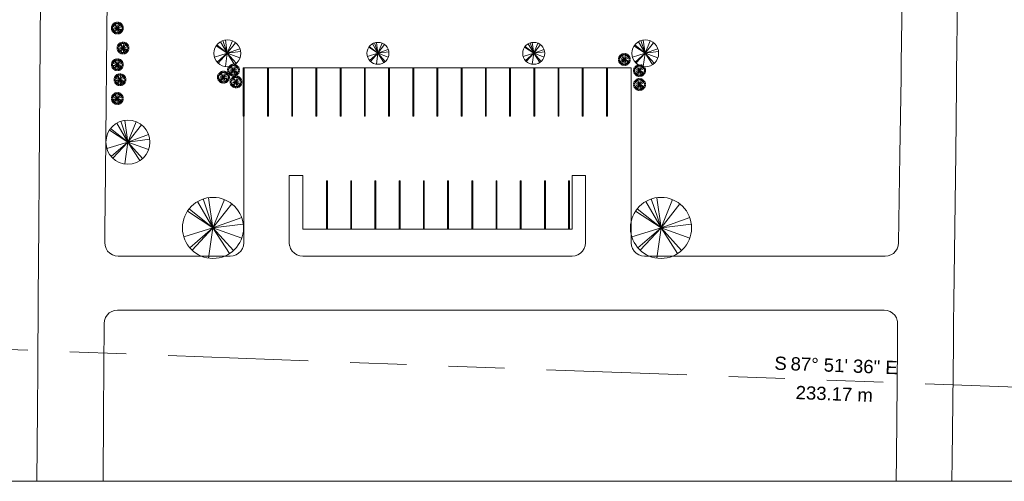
# Model space of a CAD drawing. Header units: millimetres. Extents: x -116676 to 202389, y -76107 to 75729.
# Tile 24 of 34: x -33615 to 77807, y -76034 to -23756. Entities that reach past the tile are written whole.
import ezdxf

# ---------------------------------------------------------------- set-up
doc = ezdxf.new("R2010")
doc.units = ezdxf.units.MM
doc.header["$LTSCALE"] = 1000
doc.linetypes.add('Center', pattern=[50.8, 31.75, -6.35, 6.35, -6.35])
doc.linetypes.add('Double dash', pattern=[42.8625, 15.875, -4.7625, 6.35, -4.7625, 6.35, -4.7625])
for name, color, linetype, lineweight in [('C-PRKG', 70, 'Continuous', 9), ('C-PROP-LINE', 91, 'Double dash', 9), ('C-PROP-LINE-IDEN', 91, 'Continuous', 9), ('C-TOPO', 7, 'Continuous', 9), ('L-PLNT', 71, 'Continuous', 9)]:
    doc.layers.add(name, color=color, linetype=linetype, lineweight=lineweight)
doc.styles.add('Arial', font='arial.ttf', dxfattribs={"height": 1500})

# ---------------------------------------------------------------- blocks, each defined once
blk = doc.blocks.new('M_Parking Space - 5480 x 2740mm - 90 deg-131998-Site')
at = {"layer": 'C-PRKG'}
for p, q in [((-50.8, 0), (50.8, 0)), ((-50.8, -5480), (-50.8, 0)), ((50.8, -5480), (50.8, 0)), ((50.8, -5480), (-50.8, -5480))]:
    blk.add_line(p, q, dxfattribs=at)
at = {"layer": 'C-PRKG', "lineweight": 18}
blk.add_line((2740, 0), (50.8, 0), dxfattribs=at)
at = {"layer": 'C-PRKG', "linetype": 'Center'}
blk.add_line((2740, 0), (2740, -5480), dxfattribs=at)
blk = doc.blocks.new('M_Parking Space - 5480 x 2740mm - 90 deg-V1-Site')
at = {"layer": 'C-PRKG'}
for p, q in [((-51, 0), (51, 0)), ((-51, -5480), (-51, 0)), ((51, -5480), (51, 0)), ((51, -5480), (-51, -5480))]:
    blk.add_line(p, q, dxfattribs=at)
at = {"layer": 'C-PRKG', "lineweight": 18}
blk.add_line((516, 0), (51, 0), dxfattribs=at)
blk = doc.blocks.new('M_Parking Space - 5480 x 2740mm - 90 deg-V2-Site')
at = {"layer": 'C-PRKG'}
for p, q in [((-51, 0), (51, 0)), ((-51, -5480), (-51, 0)), ((51, -5480), (51, 0)), ((51, -5480), (-51, -5480))]:
    blk.add_line(p, q, dxfattribs=at)
at = {"layer": 'C-PRKG', "lineweight": 18}
blk.add_line((516, 0), (51, 0), dxfattribs=at)
blk = doc.blocks.new('M_Parking Space - 5480 x 2740mm - 90 deg-V3-Site')
at = {"layer": 'C-PRKG'}
for p, q in [((-51, 0), (51, 0)), ((-51, -5480), (-51, 0)), ((51, -5480), (51, 0)), ((51, -5480), (-51, -5480))]:
    blk.add_line(p, q, dxfattribs=at)
at = {"layer": 'C-PRKG', "lineweight": 18}
blk.add_line((516, 0), (51, 0), dxfattribs=at)
blk = doc.blocks.new('M_Parking Space - 5480 x 2740mm - 90 deg-V4-Site')
at = {"layer": 'C-PRKG'}
for p, q in [((-51, 0), (51, 0)), ((-51, -5480), (-51, 0)), ((51, -5480), (51, 0)), ((51, -5480), (-51, -5480))]:
    blk.add_line(p, q, dxfattribs=at)
at = {"layer": 'C-PRKG', "lineweight": 18}
blk.add_line((516, 0), (51, 0), dxfattribs=at)
blk = doc.blocks.new('M_Parking Space - 5480 x 2740mm - 90 deg-V5-Site')
at = {"layer": 'C-PRKG'}
for p, q in [((-51, 0), (51, 0)), ((-51, -5480), (-51, 0)), ((51, -5480), (51, 0)), ((51, -5480), (-51, -5480))]:
    blk.add_line(p, q, dxfattribs=at)
at = {"layer": 'C-PRKG', "lineweight": 18}
blk.add_line((516, 0), (51, 0), dxfattribs=at)
blk = doc.blocks.new('M_Parking Space - 5480 x 2740mm - 90 deg-V6-Site')
at = {"layer": 'C-PRKG'}
for p, q in [((-51, 0), (51, 0)), ((-51, -5480), (-51, 0)), ((51, -5480), (51, 0)), ((51, -5480), (-51, -5480))]:
    blk.add_line(p, q, dxfattribs=at)
at = {"layer": 'C-PRKG', "lineweight": 18}
blk.add_line((515, 0), (51, 0), dxfattribs=at)
blk = doc.blocks.new('M_Parking Space - 5480 x 2740mm - 90 deg-V7-Site')
at = {"layer": 'C-PRKG'}
for p, q in [((-51, 0), (51, 0)), ((-51, -5480), (-51, 0)), ((51, -5480), (51, 0)), ((51, -5480), (-51, -5480))]:
    blk.add_line(p, q, dxfattribs=at)
at = {"layer": 'C-PRKG', "lineweight": 18}
blk.add_line((515, 0), (51, 0), dxfattribs=at)
blk = doc.blocks.new('M_Parking Space - 5480 x 2740mm - 90 deg-V8-Site')
at = {"layer": 'C-PRKG'}
for p, q in [((-51, 0), (51, 0)), ((-51, -5480), (-51, 0)), ((51, -5480), (51, 0)), ((51, -5480), (-51, -5480))]:
    blk.add_line(p, q, dxfattribs=at)
at = {"layer": 'C-PRKG', "lineweight": 18}
blk.add_line((515, 0), (51, 0), dxfattribs=at)
blk = doc.blocks.new('M_Parking Space - 5480 x 2740mm - 90 deg-V9-Site')
at = {"layer": 'C-PRKG'}
for p, q in [((-51, 0), (51, 0)), ((-51, -5480), (-51, 0)), ((51, -5480), (51, 0)), ((51, -5480), (-51, -5480))]:
    blk.add_line(p, q, dxfattribs=at)
at = {"layer": 'C-PRKG', "lineweight": 18}
blk.add_line((518, 0), (51, 0), dxfattribs=at)
blk = doc.blocks.new('M_Parking Space - 5480 x 2740mm - 90 deg-V10-Site')
at = {"layer": 'C-PRKG'}
for p, q in [((-51, 0), (51, 0)), ((-51, -5480), (-51, 0)), ((51, -5480), (51, 0)), ((51, -5480), (-51, -5480))]:
    blk.add_line(p, q, dxfattribs=at)
at = {"layer": 'C-PRKG', "lineweight": 18}
blk.add_line((515, 0), (51, 0), dxfattribs=at)
blk = doc.blocks.new('M_Parking Space - 5480 x 2740mm - 90 deg-V11-Site')
at = {"layer": 'C-PRKG'}
for p, q in [((-51, 0), (51, 0)), ((-51, -5480), (-51, 0)), ((51, -5480), (51, 0)), ((51, -5480), (-51, -5480))]:
    blk.add_line(p, q, dxfattribs=at)
at = {"layer": 'C-PRKG', "lineweight": 18}
blk.add_line((746, 0), (51, 0), dxfattribs=at)
blk = doc.blocks.new('M_RPC Tree - Deciduous - Scarlet Oak - 12_5 Meters-105461-Site')
at = {"layer": 'L-PLNT'}
for q in [(-490, 3423), (-1739, 2989), (-1106, 3277), (1300, 3205), (2116, 2735), (-2889, 1901), (-2712, 2146), (3251, 1179), (-3312, -995), (-2619, -2258), (-2369, -2519), (-491, -3423), (3430, 442), (1867, -2911), (2316, -2568), (3255, -1169)]:
    blk.add_line((0, 0), q, dxfattribs=at)
for start, end in [(360, 180), (180, 360)]:
    blk.add_arc((0, 0), 3458, start, end, dxfattribs=at)
blk = doc.blocks.new('M_RPC Tree - Deciduous - Red Maple - 9 Meters-105463-Site')
at = {"layer": 'L-PLNT'}
for q in [(-796, 2359), (-353, 2465), (936, 2307), (-2080, 1369), (-1953, 1545), (-1252, 2152), (1524, 1969), (-2385, -716), (-1886, -1626), (-1706, -1814), (-354, -2465), (2341, 849), (2470, 318), (1344, -2096), (1667, -1849), (2343, -841)]:
    blk.add_line((0, 0), q, dxfattribs=at)
for start, end in [(360, 180), (180, 360)]:
    blk.add_arc((0, 0), 2490, start, end, dxfattribs=at)
blk = doc.blocks.new('M_RPC Tree - Deciduous - Golden Chain - 5_5 Meters-105483-Site')
at = {"layer": 'L-PLNT'}
for q in [(-765, 1315), (-487, 1442), (-216, 1506), (572, 1410), (931, 1203), (-1457, -438), (-1271, 836), (-1193, 944), (-1152, -994), (-1043, -1108), (-216, -1506), (1430, 519), (1509, 194), (821, -1281), (1019, -1130), (1432, -514)]:
    blk.add_line((0, 0), q, dxfattribs=at)
for start, end in [(360, 180), (180, 360)]:
    blk.add_arc((0, 0), 1522, start, end, dxfattribs=at)
blk = doc.blocks.new('M_RPC Tree - Deciduous - Japanese Cherry - 4_5 Meters-105489-Site')
at = {"layer": 'L-PLNT'}
for q in [(-398, 1180), (-177, 1232), (468, 1154), (-1192, -358), (-1040, 684), (-976, 772), (-943, -813), (-853, -907), (-626, 1076), (-177, -1232), (762, 985), (1170, 424), (1235, 159), (672, -1048), (834, -925), (1172, -421)]:
    blk.add_line((0, 0), q, dxfattribs=at)
for start, end in [(360, 180), (180, 360)]:
    blk.add_arc((0, 0), 1245, start, end, dxfattribs=at)
blk = doc.blocks.new('M_RPC Shrub - Barberry - 1_0 Meters-135164-Site')
at = {"layer": 'L-PLNT'}
for p, q in [((-709, 61), (-515, 43)), ((-696, 144), (-502, 105)), ((-672, 233), (-481, 163)), ((-632, 326), (-388, 198)), ((-573, 422), (-344, 262)), ((0, 0), (-500, -72)), ((-497, 509), (-322, 332)), ((-441, 153), (7, 3)), ((0, 0), (-428, -132)), ((-415, 578), (-268, 369)), ((0, 0), (-360, -354)), ((0, 0), (-312, 397)), ((-307, 642), (-200, 417)), ((0, 0), (-216, -457)), ((0, 0), (-211, 459)), ((-202, 682), (-142, 458)), ((-75, 707), (-51, 482)), ((0, 0), (99, 495)), ((0, 0), (318, 392)), ((0, 0), (483, 149)), ((0, 0), (198, -431)), ((0, 0), (72, -500)), ((0, 0), (267, -429)), ((0, 0), (430, -266)), ((75, 707), (51, 482)), ((202, 682), (142, 458)), ((307, 642), (200, 417)), ((415, 578), (268, 369)), ((497, 509), (322, 332)), ((573, 422), (344, 262)), ((632, 326), (388, 198)), ((672, 233), (481, 163)), ((696, 144), (502, 105)), ((709, 61), (515, 43)), ((-709, -61), (-515, -43)), ((-696, -144), (-502, -105)), ((-672, -233), (-481, -163)), ((-632, -326), (-388, -198)), ((-573, -422), (-344, -262)), ((-497, -509), (-322, -332)), ((-415, -578), (-268, -369)), ((-307, -642), (-200, -417)), ((-202, -682), (-142, -458)), ((-201, -421), (-131, -274)), ((-75, -707), (-51, -482)), ((75, -707), (51, -482)), ((74, -25), (333, -112)), ((202, -682), (142, -458)), ((307, -642), (200, -417)), ((415, -578), (268, -369)), ((478, -162), (316, -107)), ((497, -509), (322, -332)), ((573, -422), (344, -262)), ((632, -326), (388, -198)), ((672, -233), (481, -163)), ((696, -144), (502, -105)), ((709, -61), (515, -43))]:
    blk.add_line(p, q, dxfattribs=at)
for start, end in [(360, 180), (180, 360)]:
    blk.add_arc((0, 0), 50.8, start, end, dxfattribs=at)
blk = doc.blocks.new('M_RPC Shrub - Golden Flame Spirea - 0_8 Meters-135186-Site')
at = {"layer": 'L-PLNT'}
for p, q in [((-709, 61), (-515, 43)), ((-696, 144), (-502, 105)), ((-672, 233), (-481, 163)), ((-632, 326), (-388, 198)), ((-573, 422), (-344, 262)), ((-497, 509), (-322, 332)), ((-415, 578), (-268, 369)), ((0, 0), (-400, -58)), ((-353, 122), (6, 2)), ((0, 0), (-342, -105)), ((-307, 642), (-200, 417)), ((0, 0), (-288, -283)), ((0, 0), (-250, 318)), ((-202, 682), (-142, 458)), ((0, 0), (-173, -365)), ((0, 0), (-169, 367)), ((-75, 707), (-51, 482)), ((0, 0), (79, 396)), ((0, 0), (255, 314)), ((0, 0), (386, 119)), ((0, 0), (158, -344)), ((0, 0), (58, -400)), ((0, 0), (214, -343)), ((0, 0), (344, -213)), ((75, 707), (51, 482)), ((202, 682), (142, 458)), ((307, 642), (200, 417)), ((415, 578), (268, 369)), ((497, 509), (322, 332)), ((573, 422), (344, 262)), ((632, 326), (388, 198)), ((672, 233), (481, 163)), ((696, 144), (502, 105)), ((709, 61), (515, 43)), ((-709, -61), (-515, -43)), ((-696, -144), (-502, -105)), ((-672, -233), (-481, -163)), ((-632, -326), (-388, -198)), ((-573, -422), (-344, -262)), ((-497, -509), (-322, -332)), ((-415, -578), (-268, -369)), ((-307, -642), (-200, -417)), ((-202, -682), (-142, -458)), ((-161, -337), (-105, -219)), ((-75, -707), (-51, -482)), ((75, -707), (51, -482)), ((60, -20), (267, -89)), ((202, -682), (142, -458)), ((307, -642), (200, -417)), ((383, -130), (253, -86)), ((415, -578), (268, -369)), ((497, -509), (322, -332)), ((573, -422), (344, -262)), ((632, -326), (388, -198)), ((672, -233), (481, -163)), ((696, -144), (502, -105)), ((709, -61), (515, -43))]:
    blk.add_line(p, q, dxfattribs=at)
for start, end in [(360, 180), (180, 360)]:
    blk.add_arc((0, 0), 50.8, start, end, dxfattribs=at)
blk = doc.blocks.new('Family - ___-111661-Site')
at = {"layer": 'C-PROP-LINE'}
blk.add_line((-59657, -60189), (173346, -68896), dxfattribs=at)

msp = doc.modelspace()

# ---------------------------------------------------------------- linework, layer by layer
at = {"layer": 'C-TOPO'}
for p, q in [((66146, -28682), (66546, -1629)), ((66546, -1629), (66146, -28682)), ((72697, -6234), (72413, -29869)), ((72413, -29869), (72697, -6234)), ((-31411, -41279), (-31216, -14991)), ((-31216, -14991), (-31411, -41279)), ((-23649, -16178), (-23907, -41108)), ((-23907, -41108), (-23649, -16178)), ((66123, -30269), (66146, -28682)), ((66146, -28682), (66123, -30269)), ((-8211, -29206), (-5573, -29206)), ((-5573, -29206), (-8211, -29206)), ((-5471, -29206), (-2833, -29206)), ((-2833, -29206), (-5471, -29206)), ((-2731, -29206), (-93, -29206)), ((-93, -29206), (-2731, -29206)), ((9, -29206), (2647, -29206)), ((2647, -29206), (9, -29206)), ((2749, -29206), (5387, -29206)), ((5387, -29206), (2749, -29206)), ((5489, -29206), (8127, -29206)), ((8127, -29206), (5489, -29206)), ((8229, -29206), (10867, -29206)), ((10867, -29206), (8229, -29206)), ((10969, -29206), (13607, -29206)), ((13607, -29206), (10969, -29206)), ((13709, -29206), (16347, -29206)), ((16347, -29206), (13709, -29206)), ((16449, -29206), (19087, -29206)), ((19087, -29206), (16449, -29206)), ((19189, -29206), (21827, -29206)), ((21827, -29206), (19189, -29206)), ((21929, -29206), (24567, -29206)), ((24567, -29206), (21929, -29206)), ((24669, -29206), (27307, -29206)), ((27307, -29206), (24669, -29206)), ((27409, -29206), (30047, -29206)), ((30047, -29206), (27409, -29206)), ((30149, -29206), (32787, -29206)), ((32787, -29206), (30149, -29206)), ((32889, -29206), (35578, -29206)), ((35578, -29206), (32889, -29206)), ((35578, -29206), (35578, -39756)), ((35578, -39756), (35578, -29206)), ((72413, -29869), (72396, -31254)), ((72396, -31254), (72413, -29869)), ((65993, -39065), (66123, -30269)), ((66123, -30269), (65993, -39065)), ((72396, -31254), (72304, -38922)), ((72304, -38922), (72396, -31254)), ((-8262, -40753), (-8262, -34686)), ((-8262, -34686), (-8262, -40753)), ((72304, -38922), (72104, -55618)), ((72104, -55618), (72304, -38922)), ((35578, -39756), (35578, -49018)), ((35578, -49018), (35578, -39756)), ((65845, -49041), (65993, -39065)), ((65993, -39065), (65845, -49041)), ((-23907, -41108), (-23975, -47644)), ((-23975, -47644), (-23907, -41108)), ((-8262, -48948), (-8262, -40753)), ((-8262, -40753), (-8262, -48948)), ((-31454, -47024), (-31411, -41279)), ((-31411, -41279), (-31454, -47024)), ((-3106, -49018), (-3106, -41398)), ((-1582, -41398), (-3106, -41398)), ((-3106, -49018), (-3106, -41398)), ((-3106, -41398), (-1582, -41398)), ((-1582, -47494), (-1582, -41398)), ((-1582, -41398), (-1582, -47494)), ((30422, -41398), (28898, -41398)), ((28898, -41398), (28898, -47494)), ((28898, -47494), (28898, -41398)), ((28898, -41398), (30422, -41398)), ((30422, -49018), (30422, -41398)), ((30422, -41398), (30422, -49018)), ((-31515, -55234), (-31454, -47024)), ((-31454, -47024), (-31515, -55234)), ((-23975, -47644), (-23989, -49003)), ((-23989, -49003), (-23975, -47644)), ((1107, -47494), (-1582, -47494)), ((-1582, -47494), (1107, -47494)), ((3847, -47494), (1209, -47494)), ((1209, -47494), (3847, -47494)), ((6587, -47494), (3949, -47494)), ((3949, -47494), (6587, -47494)), ((9327, -47494), (6689, -47494)), ((6689, -47494), (9327, -47494)), ((12067, -47494), (9429, -47494)), ((9429, -47494), (12067, -47494)), ((14807, -47494), (12169, -47494)), ((12169, -47494), (14807, -47494)), ((17547, -47494), (14909, -47494)), ((14909, -47494), (17547, -47494)), ((20287, -47494), (17649, -47494)), ((17649, -47494), (20287, -47494)), ((23027, -47494), (20389, -47494)), ((20389, -47494), (23027, -47494)), ((25767, -47494), (23129, -47494)), ((23129, -47494), (25767, -47494)), ((28507, -47494), (25869, -47494)), ((25869, -47494), (28507, -47494)), ((28898, -47494), (28609, -47494)), ((28609, -47494), (28898, -47494)), ((-23989, -49003), (-23954, -49344)), ((-23954, -49344), (-23989, -49003)), ((-8300, -49357), (-8262, -49018)), ((-8262, -49018), (-8300, -49357)), ((-8262, -49018), (-8262, -48948)), ((-8262, -48948), (-8262, -49018)), ((-3106, -49018), (-3068, -49357)), ((-3106, -49018), (-3068, -49357)), ((30383, -49357), (30422, -49018)), ((30422, -49018), (30383, -49357)), ((35578, -49018), (35616, -49357)), ((35616, -49357), (35578, -49018)), ((-23954, -49344), (-23843, -49669)), ((-23843, -49669), (-23954, -49344)), ((-23843, -49669), (-23662, -49962)), ((-23662, -49962), (-23843, -49669)), ((-23662, -49962), (-23420, -50206)), ((-23420, -50206), (-23662, -49962)), ((-8836, -50210), (-8595, -49969)), ((-8595, -49969), (-8836, -50210)), ((-8595, -49969), (-8413, -49680)), ((-8413, -49680), (-8595, -49969)), ((-8413, -49680), (-8300, -49357)), ((-8300, -49357), (-8413, -49680)), ((-3068, -49357), (-3060, -49380)), ((-3060, -49380), (-3068, -49357)), ((-3060, -49380), (-2955, -49680)), ((-2955, -49680), (-3060, -49380)), ((-2955, -49680), (-2774, -49969)), ((-2774, -49969), (-2955, -49680)), ((-2774, -49969), (-2532, -50210)), ((-2532, -50210), (-2774, -49969)), ((29848, -50210), (30089, -49969)), ((30089, -49969), (29848, -50210)), ((30089, -49969), (30271, -49680)), ((30271, -49680), (30089, -49969)), ((30271, -49680), (30383, -49357)), ((30383, -49357), (30271, -49680)), ((35616, -49357), (35729, -49680)), ((35729, -49680), (35616, -49357)), ((35729, -49680), (35910, -49969)), ((35910, -49969), (35729, -49680)), ((35910, -49969), (36152, -50210)), ((36152, -50210), (35910, -49969)), ((65264, -50216), (65505, -49979)), ((65505, -49979), (65264, -50216)), ((65505, -49979), (65687, -49694)), ((65687, -49694), (65505, -49979)), ((65687, -49694), (65803, -49376)), ((65803, -49376), (65687, -49694)), ((65803, -49376), (65845, -49041)), ((65845, -49041), (65803, -49376)), ((-23420, -50206), (-23130, -50389)), ((-23130, -50389), (-23420, -50206)), ((-23130, -50389), (-22806, -50504)), ((-22806, -50504), (-23130, -50389)), ((-22806, -50504), (-22465, -50542)), ((-22465, -50542), (-22806, -50504)), ((-22465, -50542), (-9786, -50542)), ((-9786, -50542), (-22465, -50542)), ((-9786, -50542), (-9447, -50504)), ((-9447, -50504), (-9786, -50542)), ((-9447, -50504), (-9125, -50391)), ((-9125, -50391), (-9447, -50504)), ((-9125, -50391), (-8836, -50210)), ((-8836, -50210), (-9125, -50391)), ((-2532, -50210), (-2243, -50391)), ((-2243, -50391), (-2532, -50210)), ((-2243, -50391), (-1921, -50504)), ((-1921, -50504), (-2243, -50391)), ((-1921, -50504), (-1582, -50542)), ((-1582, -50542), (-1921, -50504)), ((-1582, -50542), (10945, -50542)), ((10945, -50542), (-1582, -50542)), ((10945, -50542), (28898, -50542)), ((28898, -50542), (10945, -50542)), ((28898, -50542), (29237, -50504)), ((29237, -50504), (28898, -50542)), ((29237, -50504), (29559, -50391)), ((29559, -50391), (29237, -50504)), ((29559, -50391), (29848, -50210)), ((29848, -50210), (29559, -50391)), ((36152, -50210), (36441, -50391)), ((36441, -50391), (36152, -50210)), ((36441, -50391), (36763, -50504)), ((36763, -50504), (36441, -50391)), ((36763, -50504), (37102, -50542)), ((37102, -50542), (36763, -50504)), ((37102, -50542), (64321, -50542)), ((64321, -50542), (37102, -50542)), ((64321, -50542), (64657, -50505)), ((64657, -50505), (64321, -50542)), ((64657, -50505), (64977, -50394)), ((64977, -50394), (64657, -50505)), ((64977, -50394), (65264, -50216)), ((65264, -50216), (64977, -50394)), ((-31575, -63344), (-31515, -55234)), ((-31515, -55234), (-31575, -63344)), ((72104, -55618), (72074, -58114)), ((72074, -58114), (72104, -55618)), ((-23201, -56788), (-23489, -56969)), ((-23489, -56969), (-23201, -56788)), ((-22879, -56676), (-23201, -56788)), ((-23201, -56788), (-22879, -56676)), ((-22541, -56638), (-22879, -56676)), ((-22879, -56676), (-22541, -56638)), ((19004, -56638), (-22541, -56638)), ((-22541, -56638), (19004, -56638)), ((64213, -56638), (19004, -56638)), ((19004, -56638), (64213, -56638)), ((64554, -56677), (64213, -56638)), ((64213, -56638), (64554, -56677)), ((64877, -56791), (64554, -56677)), ((64554, -56677), (64877, -56791)), ((65167, -56974), (64877, -56791)), ((64877, -56791), (65167, -56974)), ((-24026, -57816), (-24065, -58154)), ((-24065, -58154), (-24026, -57816)), ((-23912, -57496), (-24026, -57816)), ((-24026, -57816), (-23912, -57496)), ((-23730, -57209), (-23912, -57496)), ((-23912, -57496), (-23730, -57209)), ((-23489, -56969), (-23730, -57209)), ((-23730, -57209), (-23489, -56969)), ((65409, -57218), (65167, -56974)), ((65167, -56974), (65409, -57218)), ((65590, -57510), (65409, -57218)), ((65409, -57218), (65590, -57510)), ((65701, -57834), (65590, -57510)), ((65590, -57510), (65701, -57834)), ((65712, -57937), (65701, -57834)), ((65701, -57834), (65712, -57937)), ((65737, -58175), (65712, -57937)), ((65712, -57937), (65737, -58175)), ((-24065, -58154), (-24092, -63144)), ((-24092, -63144), (-24065, -58154)), ((65715, -60749), (65737, -58175)), ((65737, -58175), (65715, -60749)), ((72074, -58114), (72044, -60581)), ((72044, -60581), (72074, -58114)), ((65607, -73182), (65715, -60749)), ((65715, -60749), (65607, -73182)), ((72044, -60581), (71889, -73521)), ((71889, -73521), (72044, -60581)), ((-31610, -67932), (-31575, -63344)), ((-31575, -63344), (-31610, -67932)), ((-24092, -63144), (-24119, -68336)), ((-24119, -68336), (-24092, -63144)), ((-31670, -76034), (-31610, -67932)), ((-31610, -67932), (-31670, -76034)), ((-24160, -76034), (-24119, -68336)), ((-24160, -76034), (-24119, -68336)), ((65583, -76034), (65607, -73182)), ((65607, -73182), (65583, -76034)), ((71889, -73521), (71859, -76034)), ((71859, -76034), (71889, -73521)), ((-89808, -76034), (202389, -76034)), ((-31670, -76034), (-24160, -76034)), ((-24160, -76034), (65583, -76034)), ((65583, -76034), (71859, -76034))]:
    msp.add_line(p, q, dxfattribs=at)

# ---------------------------------------------------------------- block references
at = {"layer": 'C-PRKG'}
for p in [(-8262, -29206), (-5522, -29206), (-2782, -29206), (-42, -29206), (2698, -29206), (5438, -29206), (8178, -29206), (10918, -29206), (13658, -29206), (16398, -29206), (19138, -29206), (21878, -29206), (24618, -29206), (27358, -29206), (30098, -29206), (32838, -29206)]:
    msp.add_blockref('M_Parking Space - 5480 x 2740mm - 90 deg-131998-Site', p, dxfattribs=at)
at = {"layer": 'C-PRKG', "rotation": 180}
for name, p in [('M_Parking Space - 5480 x 2740mm - 90 deg-V1-Site', (1158, -47494)), ('M_Parking Space - 5480 x 2740mm - 90 deg-V2-Site', (3898, -47494)), ('M_Parking Space - 5480 x 2740mm - 90 deg-V3-Site', (6638, -47494)), ('M_Parking Space - 5480 x 2740mm - 90 deg-V4-Site', (9378, -47494)), ('M_Parking Space - 5480 x 2740mm - 90 deg-V5-Site', (12118, -47494)), ('M_Parking Space - 5480 x 2740mm - 90 deg-V6-Site', (14858, -47494)), ('M_Parking Space - 5480 x 2740mm - 90 deg-V7-Site', (17598, -47494)), ('M_Parking Space - 5480 x 2740mm - 90 deg-V8-Site', (20338, -47494)), ('M_Parking Space - 5480 x 2740mm - 90 deg-V9-Site', (23078, -47494)), ('M_Parking Space - 5480 x 2740mm - 90 deg-V10-Site', (25818, -47494)), ('M_Parking Space - 5480 x 2740mm - 90 deg-V11-Site', (28558, -47494))]:
    msp.add_blockref(name, p, dxfattribs=at)
at = {"layer": 'C-PROP-LINE'}
msp.add_blockref('Family - ___-111661-Site', (0, 0), dxfattribs=at)
at = {"layer": 'L-PLNT'}
for name, p in [('M_RPC Shrub - Barberry - 1_0 Meters-135164-Site', (-22563, -24708)), ('M_RPC Shrub - Barberry - 1_0 Meters-135164-Site', (-21922, -26967)), ('M_RPC Tree - Deciduous - Golden Chain - 5_5 Meters-105483-Site', (-10122, -27567)), ('M_RPC Tree - Deciduous - Japanese Cherry - 4_5 Meters-105489-Site', (6921, -27567)), ('M_RPC Tree - Deciduous - Japanese Cherry - 4_5 Meters-105489-Site', (24560, -27567)), ('M_RPC Tree - Deciduous - Golden Chain - 5_5 Meters-105483-Site', (37171, -27567)), ('M_RPC Shrub - Golden Flame Spirea - 0_8 Meters-135186-Site', (34810, -28264)), ('M_RPC Shrub - Barberry - 1_0 Meters-135164-Site', (-22563, -28856)), ('M_RPC Shrub - Golden Flame Spirea - 0_8 Meters-135186-Site', (-9421, -29475)), ('M_RPC Shrub - Golden Flame Spirea - 0_8 Meters-135186-Site', (36530, -29523)), ('M_RPC Shrub - Barberry - 1_0 Meters-135164-Site', (-22266, -30552)), ('M_RPC Shrub - Golden Flame Spirea - 0_8 Meters-135186-Site', (-10559, -30274)), ('M_RPC Shrub - Golden Flame Spirea - 0_8 Meters-135186-Site', (-9130, -30807)), ('M_RPC Shrub - Golden Flame Spirea - 0_8 Meters-135186-Site', (36530, -31098)), ('M_RPC Shrub - Barberry - 1_0 Meters-135164-Site', (-22563, -32684)), ('M_RPC Tree - Deciduous - Red Maple - 9 Meters-105463-Site', (-21370, -37623)), ('M_RPC Tree - Deciduous - Scarlet Oak - 12_5 Meters-105461-Site', (-11741, -47337)), ('M_RPC Tree - Deciduous - Scarlet Oak - 12_5 Meters-105461-Site', (38961, -47337))]:
    msp.add_blockref(name, p, dxfattribs=at)

# ---------------------------------------------------------------- texts
at = {"layer": 'C-PROP-LINE-IDEN', "char_height": 1500, "attachment_point": 1, "rotation": 357.86001, "style": 'Arial'}
for s, insert, width in [('S', (51828, -61891), 1723.63), ('87° 51\' 36"', (53655, -61959), 12546.41), ('E', (64374, -62360), 1723.63), ('233.17 m', (54228, -65215), 10862.87)]:
    msp.add_mtext(s, dxfattribs=dict(at, insert=insert, width=width))

doc.saveas('drawing.dxf')
